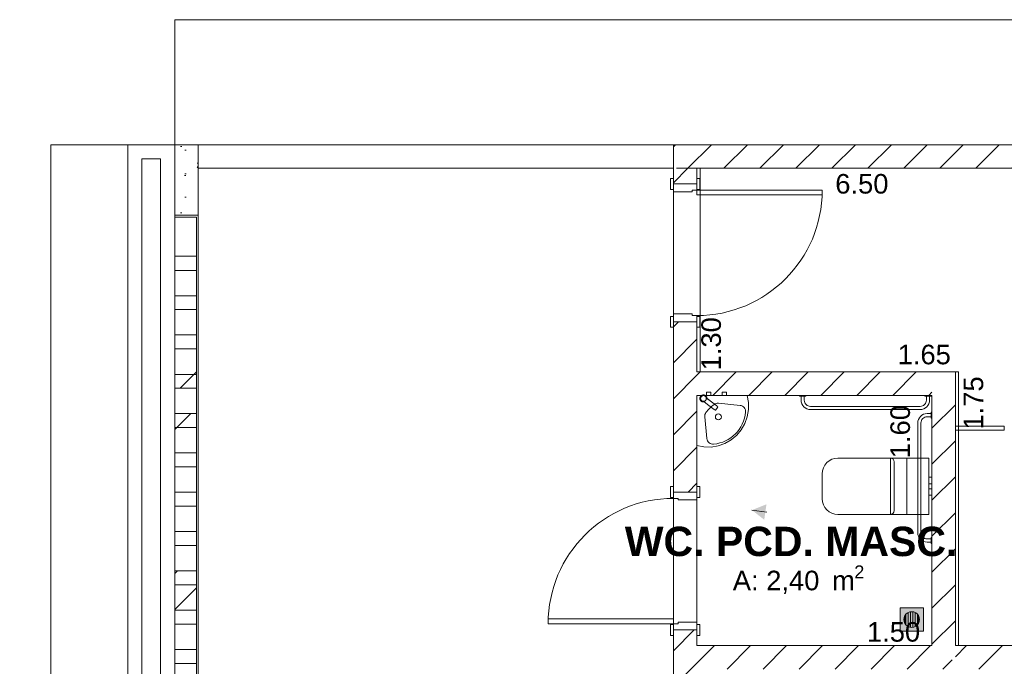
# Model space of a CAD drawing. Header units: millimetres. Extents: x 2826 to 3034, y 1533 to 1590.
# Tile 246 of 248: x 3015.24 to 3021.53, y 1585.9 to 1590.03. Entities that reach past the tile are written whole.
import ezdxf
from ezdxf.enums import TextEntityAlignment as Align

# ---------------------------------------------------------------- set-up
doc = ezdxf.new("R2010")
doc.units = ezdxf.units.MM
doc.set_wipeout_variables(frame=1)
doc.layers.add('_Caneta_No__220', color=7, linetype='Continuous', lineweight=15, true_color=0x8a8a8a)
doc.styles.add('ESTILO_GERADO_1', font='arialbd.ttf')
doc.styles.add('ESTILO_GERADO_2', font='arial.ttf')
pattern_1 = [(45, (0.02328, 0.61931), (-0.11490485, 0.11490485), [])]
pattern_2 = [(45, (0.0233, 0.6193), (-0.574524, 0.574524), []), (45, (-0.0916, 0.7342), (-0.574524, 0.574524), [])]

# ---------------------------------------------------------------- blocks, each defined once
blk = doc.blocks.new('ARROWHEAD_16')
at = {"linetype": 'Continuous', "lineweight": 0}
blk.add_hatch(color=0, dxfattribs=at).paths.add_polyline_path([(-0.9093, 0.525), (0, 0), (-0.9093, -0.525)])
at = {"color": 0, "linetype": 'Continuous', "lineweight": 0}
blk.add_line((0, 0), (-1, 0), dxfattribs=at)
blk = doc.blocks.new('A$Cdd268059')
at = {"layer": '_Caneta_No__220'}
h = blk.add_hatch(dxfattribs=at)
h.set_pattern_fill('TIJOLO_COMUM_0005', color=256, style=0, pattern_type=2)
h.set_pattern_definition(pattern_1)
h.paths.add_polyline_path([(34.206, 17.2369), (34.226, 17.2369), (34.226, 17.3869), (34.206, 17.3869)])
h = blk.add_hatch(dxfattribs=at)
h.set_pattern_fill('TIJOLO_COMUM_0005', color=256, style=0, pattern_type=2)
h.set_pattern_definition(pattern_1)
h.paths.add_polyline_path([(40.8573, 17.3869), (34.226, 17.3869), (34.226, 17.2369), (40.8573, 17.2369)])
h = blk.add_hatch(dxfattribs=at)
h.set_pattern_fill('TIJOLO_COMUM_0005', color=256, style=0, pattern_type=2)
h.set_pattern_definition(pattern_1)
h.paths.add_polyline_path([(34.206, 17.2369), (34.206, 17.1369), (34.356, 17.1369), (34.356, 17.2369)])
h = blk.add_hatch(dxfattribs=at)
h.set_pattern_fill('TIJOLO_COMUM_0005', color=256, style=0, pattern_type=2)
h.set_pattern_definition(pattern_1)
h.paths.add_polyline_path([(34.206, 15.1698), (34.356, 15.1698), (34.356, 16.2569), (34.206, 16.2569)])
h = blk.add_hatch(dxfattribs=at)
h.set_pattern_fill('TIJOLO_COMUM_0005', color=256, style=0, pattern_type=2)
h.set_pattern_definition([(45, (0.02328, 0.61931), (-0.11490485, 0.11490485), [])])
h.paths.add_polyline_path([(35.8564, 15.9369), (34.356, 15.9369), (34.356, 15.7869), (35.8564, 15.7869)])
h = blk.add_hatch(dxfattribs=at)
h.set_pattern_fill('TIJOLO_COMUM_0005', color=256, style=0, pattern_type=2)
h.set_pattern_definition(pattern_1)
h.paths.add_polyline_path([(35.8564, 15.7869), (36.0064, 15.7869), (36.0064, 15.9369)])
h = blk.add_hatch(dxfattribs=at)
h.set_pattern_fill('TIJOLO_COMUM_0005', color=256, style=0, pattern_type=2)
h.set_pattern_definition(pattern_1)
h.paths.add_polyline_path([(36.0064, 14.1898), (36.0064, 15.7869), (35.8564, 15.7869), (35.8564, 14.1898)])
h = blk.add_hatch(color=256, dxfattribs=at)
h.paths.add_polyline_path([(35.8031, 14.4314), (35.6531, 14.4314), (35.6531, 14.2814), (35.8031, 14.2814)])
h.paths.add_polyline_path([(35.7281, 14.3064), (35.7152, 14.3081), (35.7031, 14.3131), (35.6928, 14.3211), (35.6848, 14.3314), (35.6798, 14.3435), (35.6781, 14.3564), (35.6798, 14.3694), (35.6848, 14.3814), (35.6928, 14.3918), (35.7031, 14.3997), (35.7152, 14.4047), (35.7281, 14.4064), (35.7411, 14.4047), (35.7531, 14.3997), (35.7635, 14.3918), (35.7714, 14.3814), (35.7764, 14.3694), (35.7781, 14.3564), (35.7764, 14.3435), (35.7714, 14.3314), (35.7635, 14.3211), (35.7531, 14.3131), (35.7411, 14.3081)], flags=0)
for points in [[(35.7056, 14.3121), (35.7056, 14.4007), (35.7031, 14.3997), (35.6928, 14.3918), (35.6906, 14.389), (35.6906, 14.3238), (35.6928, 14.3211), (35.7031, 14.3131)], [(35.7206, 14.4054), (35.7152, 14.4047), (35.7056, 14.4007), (35.7056, 14.3121), (35.7152, 14.3081), (35.7206, 14.3074)], [(35.7356, 14.4054), (35.7281, 14.4064), (35.7206, 14.4054), (35.7206, 14.3074), (35.7281, 14.3064), (35.7356, 14.3074)], [(35.7411, 14.4047), (35.7356, 14.4054), (35.7356, 14.3074), (35.7411, 14.3081), (35.7506, 14.3121), (35.7506, 14.4007)], [(35.7531, 14.3997), (35.7506, 14.4007), (35.7506, 14.3121), (35.7531, 14.3131), (35.7635, 14.3211), (35.7656, 14.3238), (35.7656, 14.389), (35.7635, 14.3918)], [(35.6906, 14.389), (35.6848, 14.3814), (35.6798, 14.3694), (35.6781, 14.3564), (35.6798, 14.3435), (35.6848, 14.3314), (35.6906, 14.3238)], [(35.7714, 14.3814), (35.7656, 14.389), (35.7656, 14.3238), (35.7714, 14.3314), (35.7764, 14.3435), (35.7781, 14.3564), (35.7764, 14.3694)]]:
    blk.add_hatch(color=256, dxfattribs=at).paths.add_polyline_path(points)
h = blk.add_hatch(dxfattribs=at)
h.set_pattern_fill('TIJOLO_COMUM_0005', color=256, style=0, pattern_type=2)
h.set_pattern_definition(pattern_1)
h.paths.add_polyline_path([(34.206, 13.9688), (34.356, 13.9688), (34.356, 14.2898), (34.206, 14.2898)])
h = blk.add_hatch(dxfattribs=at)
h.set_pattern_fill('TIJOLO_COMUM_0005', color=256, style=0, pattern_type=2)
h.set_pattern_definition(pattern_1)
h.paths.add_polyline_path([(34.356, 14.0398), (35.9864, 14.0398), (35.9864, 14.1898), (34.356, 14.1898)])
h = blk.add_hatch(dxfattribs=at)
h.set_pattern_fill('TIJOLO_COMUM_0005', color=256, style=0, pattern_type=2)
h.set_pattern_definition(pattern_1)
h.paths.add_polyline_path([(36.0064, 14.0398), (40.8573, 14.0398), (40.8573, 14.1898), (36.0064, 14.1898)])
for p, q in [((41.8586, 18.1858), (31.0212, 18.1858)), ((31.0212, 18.1858), (31.0212, 17.3869)), ((41.8586, 17.3869), (31.0212, 17.3869)), ((34.206, 17.3869), (31.0212, 17.3869)), ((31.0212, 17.3869), (31.0212, 11.6171)), ((31.0212, 17.3869), (41.0073, 17.3869)), ((34.206, 17.1369), (34.206, 17.3869)), ((34.206, 17.3869), (34.206, 17.2369)), ((34.206, 17.3869), (34.206, 17.2369)), ((30.9312, 17.2969), (30.8112, 17.2969)), ((30.8112, 17.2969), (30.8112, 11.7071)), ((30.9312, 11.7071), (30.9312, 17.2969)), ((40.8573, 17.2369), (34.376, 17.2369)), ((34.376, 17.2369), (34.376, 15.9369)), ((34.187, 17.1019), (34.187, 17.1719)), ((34.187, 17.1719), (34.206, 17.1719)), ((34.206, 17.1369), (34.206, 17.1719)), ((34.206, 17.1719), (34.206, 17.1019)), ((34.206, 17.1369), (34.206, 17.1719)), ((34.206, 17.1369), (34.206, 17.1719)), ((34.356, 17.1369), (34.356, 17.1719)), ((34.356, 17.1019), (34.356, 17.1719)), ((34.356, 17.1719), (34.375, 17.1719)), ((34.356, 17.1369), (34.356, 17.1719)), ((34.356, 17.1369), (34.356, 17.1719)), ((34.375, 17.1719), (34.375, 17.1019)), ((34.206, 10.9898), (34.206, 17.1369)), ((34.206, 17.1369), (34.356, 17.1369)), ((34.206, 17.1369), (34.356, 17.1369)), ((34.206, 17.0869), (34.206, 17.1369)), ((34.206, 17.1369), (34.356, 17.1369)), ((34.206, 17.1369), (34.356, 17.1369)), ((34.356, 17.1369), (34.356, 17.0969)), ((34.206, 17.1019), (34.187, 17.1019)), ((34.326, 17.0869), (34.206, 17.0869)), ((34.356, 17.0969), (34.326, 17.0969)), ((34.326, 17.0969), (34.326, 17.0869)), ((34.375, 17.1019), (34.356, 17.1019)), ((35.156, 17.0969), (34.356, 17.0969)), ((34.356, 17.0969), (34.356, 17.0669)), ((34.356, 17.0669), (35.156, 17.0669)), ((35.156, 17.0669), (35.156, 17.0969)), ((34.187, 16.2219), (34.187, 16.2919)), ((34.187, 16.2919), (34.206, 16.2919)), ((34.206, 16.3069), (34.326, 16.3069)), ((34.206, 16.2569), (34.206, 16.3069)), ((34.206, 16.2919), (34.206, 16.2219)), ((34.326, 16.3069), (34.326, 16.2969)), ((34.326, 16.2969), (34.356, 16.2969)), ((34.356, 16.2969), (34.356, 16.2569)), ((34.356, 16.2219), (34.356, 16.2919)), ((34.356, 16.2919), (34.375, 16.2919)), ((34.375, 16.2919), (34.375, 16.2219)), ((34.206, 16.2569), (34.206, 16.2219)), ((34.206, 16.2569), (34.356, 16.2569)), ((34.356, 16.2569), (34.206, 16.2569)), ((34.206, 16.2569), (34.356, 16.2569)), ((34.206, 16.2569), (34.356, 16.2569)), ((34.206, 16.2569), (34.206, 16.2219)), ((34.206, 16.2569), (34.206, 16.2219)), ((34.356, 16.2569), (34.356, 16.2219)), ((34.356, 16.2569), (34.356, 16.2219)), ((34.356, 16.2569), (34.356, 16.2219)), ((34.206, 16.2219), (34.187, 16.2219)), ((34.375, 16.2219), (34.356, 16.2219)), ((34.376, 15.9369), (36.0264, 15.9369)), ((36.0264, 15.9369), (36.0264, 14.1898)), ((35.8564, 15.7869), (34.356, 15.7869)), ((34.356, 15.7869), (34.356, 14.1898)), ((35.8564, 14.1898), (35.8564, 15.7869)), ((34.6317, 15.7232), (34.4934, 15.7366)), ((34.4197, 15.5113), (34.4063, 15.6496)), ((35.5914, 15.0271), (35.5914, 15.3871)), ((35.6164, 15.3621), (35.6164, 15.2071)), ((35.6964, 15.0271), (35.6964, 15.3871)), ((35.8364, 15.2474), (35.8364, 15.2641)), ((35.8364, 15.2641), (35.8564, 15.2641)), ((35.8364, 15.2231), (35.8364, 15.2474)), ((35.8364, 15.2184), (35.8364, 15.2231)), ((35.8364, 15.2231), (35.8564, 15.2231)), ((35.8364, 15.2071), (35.8364, 15.2184)), ((35.8564, 15.2474), (35.8564, 15.2641)), ((35.8564, 15.2231), (35.8564, 15.2474)), ((35.8564, 15.2184), (35.8564, 15.2231)), ((35.8564, 15.2071), (35.8564, 15.2184)), ((34.206, 15.2048), (34.187, 15.2048)), ((34.187, 15.2048), (34.187, 15.1348)), ((34.206, 15.1698), (34.206, 15.2048)), ((34.206, 15.1348), (34.206, 15.2048)), ((34.206, 15.1698), (34.206, 15.2048)), ((34.206, 15.1698), (34.206, 15.2048)), ((34.206, 15.1698), (34.356, 15.1698)), ((34.206, 15.1298), (34.206, 15.1698)), ((34.206, 15.1698), (34.356, 15.1698)), ((34.206, 15.1698), (34.356, 15.1698)), ((34.206, 15.1698), (34.356, 15.1698)), ((34.356, 15.1698), (34.356, 15.2048)), ((34.375, 15.2048), (34.356, 15.2048)), ((34.356, 15.2048), (34.356, 15.1348)), ((34.356, 15.1698), (34.356, 15.2048)), ((34.356, 15.1698), (34.356, 15.2048)), ((34.356, 15.1698), (34.356, 15.1198)), ((34.375, 15.1348), (34.375, 15.2048)), ((35.6164, 15.2071), (35.6164, 15.0521)), ((35.8364, 15.1958), (35.8364, 15.2071)), ((35.8364, 15.1911), (35.8364, 15.1958)), ((35.8364, 15.1911), (35.8564, 15.1911)), ((35.8364, 15.1668), (35.8364, 15.1911)), ((35.8364, 15.1501), (35.8364, 15.1668)), ((35.8564, 15.1958), (35.8564, 15.2071)), ((35.8564, 15.1911), (35.8564, 15.1958)), ((35.8564, 15.1668), (35.8564, 15.1911)), ((35.8564, 15.1501), (35.8564, 15.1668)), ((34.187, 15.1348), (34.206, 15.1348)), ((34.236, 15.1298), (34.206, 15.1298)), ((34.236, 15.1198), (34.236, 15.1298)), ((34.356, 15.1198), (34.236, 15.1198)), ((34.356, 15.1348), (34.375, 15.1348)), ((35.8364, 15.1501), (35.8564, 15.1501)), ((35.8031, 14.4314), (35.6531, 14.4314)), ((35.6531, 14.4314), (35.6531, 14.2814)), ((35.6928, 14.3918), (35.7031, 14.3997)), ((35.7031, 14.3997), (35.7152, 14.4047)), ((35.7056, 14.4007), (35.7056, 14.3121)), ((35.7152, 14.4047), (35.7281, 14.4064)), ((35.7206, 14.3074), (35.7206, 14.4054)), ((35.7281, 14.4064), (35.7411, 14.4047)), ((35.7356, 14.4054), (35.7356, 14.3074)), ((35.7411, 14.4047), (35.7531, 14.3997)), ((35.7506, 14.3121), (35.7506, 14.4007)), ((35.7531, 14.3997), (35.7635, 14.3918)), ((35.8031, 14.2814), (35.8031, 14.4314)), ((34.206, 14.3598), (33.406, 14.3598)), ((33.406, 14.3598), (33.406, 14.3298)), ((34.206, 14.3298), (34.206, 14.3598)), ((34.236, 14.3298), (34.236, 14.3398)), ((34.236, 14.3398), (34.356, 14.3398)), ((34.356, 14.3398), (34.356, 14.2898)), ((35.6781, 14.3564), (35.6798, 14.3694)), ((35.6798, 14.3435), (35.6781, 14.3564)), ((35.6798, 14.3694), (35.6848, 14.3814)), ((35.6848, 14.3314), (35.6798, 14.3435)), ((35.6848, 14.3814), (35.6928, 14.3918)), ((35.6906, 14.3238), (35.6906, 14.389)), ((35.7635, 14.3918), (35.7714, 14.3814)), ((35.7656, 14.389), (35.7656, 14.3238)), ((35.7714, 14.3814), (35.7764, 14.3694)), ((35.7764, 14.3435), (35.7714, 14.3314)), ((35.7764, 14.3694), (35.7781, 14.3564)), ((35.7781, 14.3564), (35.7764, 14.3435)), ((33.406, 14.3298), (34.206, 14.3298)), ((34.187, 14.3248), (34.187, 14.2548)), ((34.206, 14.3248), (34.187, 14.3248)), ((34.206, 14.2898), (34.206, 14.3298)), ((34.206, 14.3298), (34.236, 14.3298)), ((34.206, 14.2548), (34.206, 14.3248)), ((34.206, 14.2898), (34.206, 14.2548)), ((34.206, 14.2898), (34.356, 14.2898)), ((34.356, 14.2898), (34.206, 14.2898)), ((34.206, 14.2898), (34.356, 14.2898)), ((34.206, 14.2898), (34.356, 14.2898)), ((34.206, 14.2898), (34.206, 14.2548)), ((34.206, 14.2898), (34.206, 14.2548)), ((34.356, 14.3248), (34.356, 14.2548)), ((34.375, 14.3248), (34.356, 14.3248)), ((34.356, 14.2898), (34.356, 14.2548)), ((34.356, 14.2898), (34.356, 14.2548)), ((34.356, 14.2898), (34.356, 14.2548)), ((34.375, 14.2548), (34.375, 14.3248)), ((35.6531, 14.2814), (35.8031, 14.2814)), ((35.6928, 14.3211), (35.6848, 14.3314)), ((35.7031, 14.3131), (35.6928, 14.3211)), ((35.7152, 14.3081), (35.7031, 14.3131)), ((35.7281, 14.3064), (35.7152, 14.3081)), ((35.7411, 14.3081), (35.7281, 14.3064)), ((35.7531, 14.3131), (35.7411, 14.3081)), ((35.7635, 14.3211), (35.7531, 14.3131)), ((35.7714, 14.3314), (35.7635, 14.3211)), ((34.187, 14.2548), (34.206, 14.2548)), ((34.356, 14.2548), (34.375, 14.2548)), ((34.356, 14.1898), (35.8564, 14.1898)), ((36.0264, 14.1898), (40.8573, 14.1898))]:
    blk.add_line(p, q, dxfattribs=at)
for points in [[(0.8316, 1.8193), (18.8463, 1.8193), (18.8502, 0.0414), (25.1638, 0.0553), (25.1638, 1.8193), (41.007, 1.8193), (41.007, 17.3869), (31.0212, 17.3869), (31.0212, 11.6171), (18.8463, 11.6171), (18.8463, 10.4171), (0.8316, 10.4171)], [(30.2296, 11.6171), (30.7212, 11.6171), (30.7212, 17.3869), (30.2296, 17.3869)], [(34.356, 15.4669), (34.401, 15.4582), (34.4469, 15.4577), (34.4921, 15.4652), (34.5353, 15.4805), (34.5751, 15.5033), (34.6103, 15.5327), (34.6397, 15.5679), (34.6624, 15.6077), (34.6778, 15.6509), (34.6853, 15.6961), (34.6846, 15.7419), (34.6759, 15.7869), (34.356, 15.7869)], [(34.4115, 15.7855), (34.4128, 15.7845), (34.4134, 15.7838), (34.415, 15.7822), (34.416, 15.7809), (34.4167, 15.78), (34.4177, 15.7782), (34.4184, 15.7767), (34.4189, 15.7755), (34.4195, 15.7737), (34.4199, 15.7721), (34.4201, 15.7706), (34.4203, 15.769), (34.4203, 15.768), (34.4414, 15.7518), (34.4829, 15.7199), (34.4839, 15.7192), (34.4847, 15.7184), (34.4856, 15.7176), (34.4864, 15.7167), (34.4872, 15.7159), (34.4883, 15.7148), (34.4897, 15.7131), (34.4898, 15.7122), (34.4891, 15.7113), (34.4884, 15.7104), (34.4876, 15.7094), (34.4867, 15.7082), (34.4857, 15.7069), (34.4847, 15.7055), (34.4836, 15.7041), (34.4824, 15.7026), (34.4813, 15.7012), (34.4802, 15.6997), (34.4792, 15.6984), (34.4782, 15.6971), (34.4773, 15.6959), (34.4764, 15.6948), (34.4758, 15.6939), (34.4752, 15.6932), (34.4744, 15.6929), (34.4716, 15.6941), (34.4702, 15.6949), (34.4692, 15.6955), (34.4681, 15.6962), (34.4671, 15.6968), (34.4662, 15.6975), (34.4653, 15.6982), (34.4244, 15.7296), (34.4033, 15.7458), (34.4023, 15.7456), (34.4007, 15.7453), (34.3991, 15.7452), (34.3982, 15.7451), (34.3959, 15.7452), (34.3943, 15.7454), (34.3932, 15.7456), (34.3912, 15.7461), (34.3897, 15.7467), (34.3884, 15.7472), (34.3868, 15.748), (34.3854, 15.7489), (34.3841, 15.7498), (34.3828, 15.7508), (34.3817, 15.752), (34.3804, 15.7534), (34.3796, 15.7545), (34.3786, 15.7559), (34.3776, 15.7578), (34.3771, 15.7588), (34.3765, 15.7603), (34.3761, 15.7619), (34.3757, 15.7635), (34.3754, 15.7654), (34.3753, 15.7668), (34.3753, 15.7684), (34.3755, 15.7706), (34.3757, 15.7717), (34.376, 15.7733), (34.3765, 15.7748), (34.3771, 15.7764), (34.3779, 15.778), (34.3786, 15.7793), (34.3795, 15.7807), (34.3808, 15.7824), (34.3816, 15.7832), (34.3828, 15.7844), (34.3847, 15.7859), (34.3854, 15.7864), (34.3869, 15.7873), (34.3882, 15.788), (34.3897, 15.7886), (34.3917, 15.7893), (34.3929, 15.7896), (34.3945, 15.7899), (34.3969, 15.7901), (34.3978, 15.7901), (34.3995, 15.7901), (34.401, 15.7899), (34.4027, 15.7896), (34.4046, 15.7891), (34.4058, 15.7887), (34.4073, 15.788), (34.4094, 15.7869), (34.4102, 15.7864)], [(34.4083, 15.7826), (34.4093, 15.7819), (34.4103, 15.781), (34.4112, 15.7801), (34.4121, 15.7791), (34.4129, 15.778), (34.4136, 15.7769), (34.4142, 15.7758), (34.4147, 15.7746), (34.4152, 15.7734), (34.4155, 15.7722), (34.4158, 15.7711), (34.416, 15.7699), (34.4161, 15.7688), (34.4161, 15.7676), (34.4161, 15.7664), (34.4159, 15.7653), (34.4158, 15.7641), (34.4155, 15.763), (34.4151, 15.7618), (34.4147, 15.7606), (34.4141, 15.7594), (34.4135, 15.7583), (34.4128, 15.7572), (34.412, 15.7561), (34.4111, 15.7551), (34.4102, 15.7542), (34.4092, 15.7533), (34.4082, 15.7526), (34.4071, 15.7519), (34.406, 15.7513), (34.4048, 15.7508), (34.4037, 15.7503), (34.4025, 15.75), (34.4013, 15.7497), (34.4002, 15.7495), (34.399, 15.7494), (34.3978, 15.7494), (34.3967, 15.7494), (34.3954, 15.7495), (34.3942, 15.7497), (34.3931, 15.75), (34.3919, 15.7503), (34.3907, 15.7508), (34.3895, 15.7514), (34.3884, 15.752), (34.3873, 15.7527), (34.3862, 15.7535), (34.3852, 15.7544), (34.3843, 15.7553), (34.3835, 15.7563), (34.3827, 15.7574), (34.382, 15.7585), (34.3814, 15.7596), (34.3809, 15.7608), (34.3805, 15.7617), (34.3802, 15.7626), (34.38, 15.7636), (34.3798, 15.7645), (34.3796, 15.7661), (34.3795, 15.7677), (34.3796, 15.7693), (34.3798, 15.7709), (34.38, 15.7718), (34.3803, 15.7727), (34.3806, 15.7736), (34.3809, 15.7745), (34.3814, 15.7757), (34.382, 15.7769), (34.3827, 15.778), (34.3835, 15.779), (34.3844, 15.78), (34.3853, 15.781), (34.3863, 15.7818), (34.3874, 15.7826), (34.3885, 15.7833), (34.3896, 15.784), (34.3908, 15.7845), (34.392, 15.785), (34.3931, 15.7853), (34.3943, 15.7856), (34.3955, 15.7858), (34.3967, 15.7859), (34.3979, 15.7859), (34.3991, 15.7859), (34.4002, 15.7858), (34.4014, 15.7856), (34.4026, 15.7853), (34.4038, 15.7849), (34.4049, 15.7845), (34.4061, 15.784), (34.4072, 15.7833)], [(34.4175, 15.7869), (34.4445, 15.7869), (34.4445, 15.8069), (34.4175, 15.8069)], [(34.5175, 15.7869), (34.5445, 15.7869), (34.5445, 15.8069), (34.5175, 15.8069)], [(35.0116, 15.7869), (35.0116, 15.7819), (35.0516, 15.7819), (35.0516, 15.7869)], [(35.8116, 15.7869), (35.8116, 15.7819), (35.8516, 15.7819), (35.8516, 15.7869)], [(34.4157, 15.7716), (34.4281, 15.7621), (34.4414, 15.7518), (34.4829, 15.7199), (34.4839, 15.7192), (34.4847, 15.7184), (34.4856, 15.7176), (34.4864, 15.7167), (34.4872, 15.7159), (34.4883, 15.7148), (34.4897, 15.7131), (34.4898, 15.7122), (34.4891, 15.7113), (34.4884, 15.7104), (34.4752, 15.6932), (34.4744, 15.6929), (34.4716, 15.6941), (34.4702, 15.6949), (34.4692, 15.6955), (34.4681, 15.6962), (34.4671, 15.6968), (34.4662, 15.6975), (34.4653, 15.6982), (34.4244, 15.7296), (34.3986, 15.7494), (34.4002, 15.7495), (34.4013, 15.7497), (34.4025, 15.75), (34.4037, 15.7503), (34.4048, 15.7508), (34.406, 15.7513), (34.4071, 15.7519), (34.4082, 15.7526), (34.4092, 15.7533), (34.4102, 15.7542), (34.4111, 15.7551), (34.412, 15.7561), (34.4128, 15.7572), (34.4135, 15.7583), (34.4141, 15.7594), (34.4147, 15.7606), (34.4151, 15.7618), (34.4155, 15.763), (34.4158, 15.7641), (34.4159, 15.7653), (34.4161, 15.7664), (34.4161, 15.7676), (34.4161, 15.7688), (34.416, 15.7699)], [(35.8564, 15.681), (35.8514, 15.681), (35.8514, 15.641), (35.8564, 15.641)], [(36.0064, 15.591), (36.0064, 15.566), (36.3191, 15.566), (36.3191, 15.591)], [(35.1564, 15.2871), (35.1583, 15.3066), (35.164, 15.3254), (35.1733, 15.3426), (35.1857, 15.3578), (35.2009, 15.3702), (35.2182, 15.3795), (35.2369, 15.3852), (35.2564, 15.3871), (35.8364, 15.3871), (35.8364, 15.0271), (35.2564, 15.0271), (35.2369, 15.029), (35.2182, 15.0347), (35.2009, 15.0439), (35.1857, 15.0564), (35.1733, 15.0715), (35.164, 15.0888), (35.1583, 15.1076), (35.1564, 15.1271)], [(35.8564, 14.881), (35.8514, 14.881), (35.8514, 14.841), (35.8564, 14.841)]]:
    blk.add_lwpolyline(points, close=True, dxfattribs=at)
for points in [[(31.0212, 17.3869), (31.0212, 17.2369)], [(34.226, 17.3869), (31.0212, 17.3869)], [(41.0073, 17.3869), (34.226, 17.3869)], [(31.1712, 17.2369), (34.206, 17.2369)], [(31.1712, 11.4671), (31.1712, 17.2369)], [(34.206, 17.2369), (34.206, 17.1369)], [(34.226, 17.2369), (40.8573, 17.2369)], [(34.356, 17.1369), (34.356, 17.2369)], [(34.206, 16.2569), (34.206, 15.1698)], [(34.356, 15.9369), (34.356, 16.2569)], [(35.8564, 15.9369), (34.356, 15.9369)], [(36.0064, 15.9369), (35.8564, 15.9369)], [(36.0064, 14.1898), (36.0064, 15.9369)], [(34.356, 15.1698), (34.356, 15.7869)], [(34.356, 15.7869), (35.8564, 15.7869)], [(35.8564, 15.7869), (35.8564, 14.1898)], [(34.206, 14.2898), (34.206, 13.9688)], [(34.356, 14.1898), (34.356, 14.2898)], [(35.8564, 14.1898), (34.356, 14.1898)], [(40.8573, 14.1898), (36.0064, 14.1898)]]:
    blk.add_lwpolyline(points, dxfattribs=at)
for points in [[(35.0216, 15.7819), (35.0216, 15.7569, 0.414214), (35.0816, 15.6969), (35.7816, 15.6969, 0.414214), (35.8416, 15.7569), (35.8416, 15.7819), (35.8216, 15.7819), (35.8216, 15.7569, -0.414214), (35.7816, 15.7169), (35.0816, 15.7169, -0.414214), (35.0416, 15.7569), (35.0416, 15.7819)], [(35.8514, 15.671), (35.8264, 15.671, 0.414214), (35.7664, 15.611), (35.7664, 14.911, 0.414214), (35.8264, 14.851), (35.8514, 14.851), (35.8514, 14.871), (35.8264, 14.871, -0.414214), (35.7864, 14.911), (35.7864, 15.611, -0.414214), (35.8264, 15.651), (35.8514, 15.651)]]:
    blk.add_lwpolyline(points, format="xyb", close=True, dxfattribs=at)
for centre, radius, start, end in [((34.356, 17.0969), 0.8, 270, 0), ((35.5914, 15.3621), 0.025, 0, 90), ((34.206, 14.3298), 0.8, 90, 180), ((35.5914, 15.0521), 0.025, 270, 0)]:
    blk.add_arc(centre, radius, start, end, dxfattribs=at)
for centre, major_axis, start_param, end_param in [((34.6085, 15.5346), (0.2417, 0), 2.204538, 2.507899), ((34.4894, 15.6949), (0.0419, 0), 1.474323, 2.181444), ((34.6279, 15.6844), (0.039, 0), 6.175569, 7.757508), ((34.448, 15.6536), (0.0419, 0), 2.530551, 3.237673), ((34.4438, 15.6988), (0.2234, 0), 4.796606, 6.20048), ((34.4585, 15.5151), (0.039, 0), 3.237673, 4.819612)]:
    blk.add_ellipse(centre, major_axis=major_axis, ratio=0.999372, start_param=start_param, end_param=end_param, dxfattribs=at)
blk.add_ellipse((34.4931, 15.6499), major_axis=(0.0189, 0), ratio=0.999372, dxfattribs=at)
at = {"layer": '_Caneta_No__220', "xscale": 0.09499999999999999, "yscale": 0.09499999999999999, "zscale": 0.09499999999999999, "rotation": 171.8660904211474}
blk.add_blockref('ARROWHEAD_16', (34.7075, 15.0548), dxfattribs=at)
at = {"layer": '_Caneta_No__220'}
for s, height, style, p in [('WC. PCD. MASC.', 0.1875, 'ESTILO_GERADO_1', (33.8954, 14.7612)), ('A: 2,40', 0.125, 'ESTILO_GERADO_2', (34.585, 14.5429)), ('2', 0.0825, 'ESTILO_GERADO_2', (35.361, 14.6192)), (' m', 0.125, 'ESTILO_GERADO_2', (35.1704, 14.5429))]:
    blk.add_text(s, height=height, dxfattribs=dict(at, style=style)).set_placement(p)
at = {"layer": '_Caneta_No__220', "char_height": 0.125, "attachment_point": 5, "style": 'ESTILO_GERADO_2'}
for s, insert in [('\\A1;6.50', (35.4095, 17.1373)), ('\\A1;1.65', (35.8078, 16.0474)), ('\\A1;1.50', (35.6118, 14.2766))]:
    blk.add_mtext(s, dxfattribs=dict(at, insert=insert))
at = {"layer": '_Caneta_No__220', "char_height": 0.125, "attachment_point": 5, "rotation": 90, "style": 'ESTILO_GERADO_2'}
for s, insert in [('\\A1;1.30', (34.4477, 16.1166)), ('\\A1;1.75', (36.1226, 15.739)), ('\\A1;1.60', (35.6549, 15.5558))]:
    blk.add_mtext(s, dxfattribs=dict(at, insert=insert))
at = {"layer": '_Caneta_No__220', "style": 'ESTILO_GERADO_2'}
for p in [(34.4309, 10.5457), (35.0309, 10.5457)]:
    blk.add_attdef('txt', text='', height=0.12, dxfattribs=at).set_placement(p, align=Align.MIDDLE_CENTER)
blk.add_attdef('txt', text='', height=0.12, rotation=90, dxfattribs=at).set_placement((1.2958, 6.4033), align=Align.MIDDLE_CENTER)
for points in [[(30.8112, 17.2969), (30.7212, 17.3869), (30.7212, 17.2969)], [(30.9312, 17.2969), (31.0212, 17.2969), (31.0212, 17.3869)]]:
    blk.add_wipeout(points).dxf.layer = '_Caneta_No__220'
blk.add_wipeout([(30.7212, 17.3869), (30.8112, 17.2969), (30.8112, 17.3869)]).dxf.layer = '_Caneta_No__220'
at = {"layer": '_Caneta_No__220'}
blk.add_lwpolyline([(30.7212, 17.3869), (30.7212, 17.2969)], dxfattribs=at)
blk.add_wipeout([(30.9312, 17.3869), (30.8112, 17.3869), (30.8112, 17.2969), (30.9312, 17.2969)]).dxf.layer = '_Caneta_No__220'
blk.add_wipeout([(30.9312, 17.3869), (30.9312, 17.2969), (31.0212, 17.3869)]).dxf.layer = '_Caneta_No__220'
for points in [[(31.0212, 17.3869), (30.7212, 17.3869)], [(30.8112, 17.2969), (30.9312, 17.2969)]]:
    blk.add_lwpolyline(points, dxfattribs=at)
for points in [[(30.8112, 11.7071), (30.8112, 17.2969), (30.7212, 17.2969), (30.7212, 11.7071)], [(30.9312, 17.2969), (30.9312, 11.7071), (31.0212, 11.7071), (31.0212, 17.2969)]]:
    blk.add_wipeout(points).dxf.layer = '_Caneta_No__220'
h = blk.add_hatch(dxfattribs=at)
h.set_pattern_fill('CONCRETO_ESTRUTURAL_0005', color=256, style=0, pattern_type=2)
h.set_pattern_definition([(0, (0.0233, 0.6193), (0, 0.779423), [0.075, -0.375]), (0, (0.2483, 1.009), (0, 0.779423), [0.075, -0.375]), (60, (0.0233, 0.6193), (-0.675, 0.389711), [0.075, -0.375]), (60, (0.4733, 0.6193), (-0.675, 0.389711), [0.075, -0.375]), (120, (0.0983, 0.6193), (0.675, 0.389711), [0.075, -0.375]), (120, (0.5483, 0.6193), (0.675, 0.389711), [0.075, -0.375]), (0, (0.02328, 0.69431), (0, 0.15), [0, -0.15, 0, -0.225]), (45, (0.09828, 0.69431), (-0.106066, 0.106066), [0, -0.1125, 0, -0.1875])])
h.paths.add_polyline_path([(31.0212, 17.3869), (31.0212, 16.9369), (31.1712, 16.9369), (31.1712, 17.3869)])
h = blk.add_hatch(dxfattribs=at)
h.set_pattern_fill('DUPLA_1_4_0005', color=256, style=0, pattern_type=2)
h.set_pattern_definition(pattern_2)
h.paths.add_polyline_path([(31.0212, 16.1736), (31.0212, 15.8336), (31.1612, 15.8336), (31.1612, 16.1736)])
h = blk.add_hatch(dxfattribs=at)
h.set_pattern_fill('DUPLA_1_4_0005', color=256, style=0, pattern_type=2)
h.set_pattern_definition(pattern_2)
h.paths.add_polyline_path([(31.0212, 15.6715), (31.0212, 15.3315), (31.1612, 15.3315), (31.1612, 15.6715)])
h = blk.add_hatch(dxfattribs=at)
h.set_pattern_fill('DUPLA_1_4_0005', color=256, style=0, pattern_type=2)
h.set_pattern_definition([(45, (0.0233, 0.6193), (-0.574524, 0.574524), []), (45, (-0.0916, 0.7342), (-0.574524, 0.574524), [])])
h.paths.add_polyline_path([(31.0212, 14.6674), (31.0212, 14.3274), (31.1612, 14.3274), (31.1612, 14.6674)])
for points in [[(31.0212, 17.3869), (31.0212, 16.9369), (31.1712, 16.9369), (31.1712, 17.3869)], [(31.0212, 16.9256), (31.0212, 16.5856), (31.1612, 16.5856), (31.1612, 16.9256)], [(31.0212, 16.9256), (31.0212, 16.5856), (31.1612, 16.5856), (31.1612, 16.9256)], [(31.0212, 16.9256), (31.0212, 16.5856), (31.1612, 16.5856), (31.1612, 16.9256)], [(31.0212, 16.9256), (31.0212, 16.5856), (31.1612, 16.5856), (31.1612, 16.9256)], [(31.0212, 16.9256), (31.0212, 16.5856), (31.1612, 16.5856), (31.1612, 16.9256)], [(31.0212, 16.9256), (31.0212, 16.5856), (31.1612, 16.5856), (31.1612, 16.9256)], [(31.0212, 16.9256), (31.0212, 16.5856), (31.1612, 16.5856), (31.1612, 16.9256)], [(31.0212, 16.6756), (31.0212, 16.3356), (31.1612, 16.3356), (31.1612, 16.6756)], [(31.0212, 16.6756), (31.0212, 16.3356), (31.1612, 16.3356), (31.1612, 16.6756)], [(31.0212, 16.6756), (31.0212, 16.3356), (31.1612, 16.3356), (31.1612, 16.6756)], [(31.0212, 16.6756), (31.0212, 16.3356), (31.1612, 16.3356), (31.1612, 16.6756)], [(31.0212, 16.6756), (31.0212, 16.3356), (31.1612, 16.3356), (31.1612, 16.6756)], [(31.0212, 16.6756), (31.0212, 16.3356), (31.1612, 16.3356), (31.1612, 16.6756)], [(31.0212, 16.4236), (31.0212, 16.0836), (31.1612, 16.0836), (31.1612, 16.4236)], [(31.0212, 16.4236), (31.0212, 16.0836), (31.1612, 16.0836), (31.1612, 16.4236)], [(31.0212, 16.4236), (31.0212, 16.0836), (31.1612, 16.0836), (31.1612, 16.4236)], [(31.0212, 16.4236), (31.0212, 16.0836), (31.1612, 16.0836), (31.1612, 16.4236)], [(31.0212, 16.4236), (31.0212, 16.0836), (31.1612, 16.0836), (31.1612, 16.4236)], [(31.0212, 16.4236), (31.0212, 16.0836), (31.1612, 16.0836), (31.1612, 16.4236)], [(31.0212, 16.4236), (31.0212, 16.0836), (31.1612, 16.0836), (31.1612, 16.4236)], [(31.0212, 16.1736), (31.0212, 15.8336), (31.1612, 15.8336), (31.1612, 16.1736)], [(31.0212, 16.1736), (31.0212, 15.8336), (31.1612, 15.8336), (31.1612, 16.1736)], [(31.0212, 16.1736), (31.0212, 15.8336), (31.1612, 15.8336), (31.1612, 16.1736)], [(31.0212, 16.1736), (31.0212, 15.8336), (31.1612, 15.8336), (31.1612, 16.1736)], [(31.0212, 16.1736), (31.0212, 15.8336), (31.1612, 15.8336), (31.1612, 16.1736)], [(31.0212, 16.1736), (31.0212, 15.8336), (31.1612, 15.8336), (31.1612, 16.1736)], [(31.0212, 15.9215), (31.0212, 15.5815), (31.1612, 15.5815), (31.1612, 15.9215)], [(31.0212, 15.9215), (31.0212, 15.5815), (31.1612, 15.5815), (31.1612, 15.9215)], [(31.0212, 15.9215), (31.0212, 15.5815), (31.1612, 15.5815), (31.1612, 15.9215)], [(31.0212, 15.9215), (31.0212, 15.5815), (31.1612, 15.5815), (31.1612, 15.9215)], [(31.0212, 15.9215), (31.0212, 15.5815), (31.1612, 15.5815), (31.1612, 15.9215)], [(31.0212, 15.9215), (31.0212, 15.5815), (31.1612, 15.5815), (31.1612, 15.9215)], [(31.0212, 15.9215), (31.0212, 15.5815), (31.1612, 15.5815), (31.1612, 15.9215)], [(31.0212, 15.6715), (31.0212, 15.3315), (31.1612, 15.3315), (31.1612, 15.6715)], [(31.0212, 15.6715), (31.0212, 15.3315), (31.1612, 15.3315), (31.1612, 15.6715)], [(31.0212, 15.6715), (31.0212, 15.3315), (31.1612, 15.3315), (31.1612, 15.6715)], [(31.0212, 15.6715), (31.0212, 15.3315), (31.1612, 15.3315), (31.1612, 15.6715)], [(31.0212, 15.6715), (31.0212, 15.3315), (31.1612, 15.3315), (31.1612, 15.6715)], [(31.0212, 15.6715), (31.0212, 15.3315), (31.1612, 15.3315), (31.1612, 15.6715)], [(31.0212, 15.4195), (31.0212, 15.0795), (31.1612, 15.0795), (31.1612, 15.4195)], [(31.0212, 15.4195), (31.0212, 15.0795), (31.1612, 15.0795), (31.1612, 15.4195)], [(31.0212, 15.4195), (31.0212, 15.0795), (31.1612, 15.0795), (31.1612, 15.4195)], [(31.0212, 15.4195), (31.0212, 15.0795), (31.1612, 15.0795), (31.1612, 15.4195)], [(31.0212, 15.4195), (31.0212, 15.0795), (31.1612, 15.0795), (31.1612, 15.4195)], [(31.0212, 15.4195), (31.0212, 15.0795), (31.1612, 15.0795), (31.1612, 15.4195)], [(31.0212, 15.4195), (31.0212, 15.0795), (31.1612, 15.0795), (31.1612, 15.4195)], [(31.0212, 15.1695), (31.0212, 14.8295), (31.1612, 14.8295), (31.1612, 15.1695)], [(31.0212, 15.1695), (31.0212, 14.8295), (31.1612, 14.8295), (31.1612, 15.1695)], [(31.0212, 15.1695), (31.0212, 14.8295), (31.1612, 14.8295), (31.1612, 15.1695)], [(31.0212, 15.1695), (31.0212, 14.8295), (31.1612, 14.8295), (31.1612, 15.1695)], [(31.0212, 15.1695), (31.0212, 14.8295), (31.1612, 14.8295), (31.1612, 15.1695)], [(31.0212, 15.1695), (31.0212, 14.8295), (31.1612, 14.8295), (31.1612, 15.1695)], [(31.0212, 14.9174), (31.0212, 14.5774), (31.1612, 14.5774), (31.1612, 14.9174)], [(31.0212, 14.9174), (31.0212, 14.5774), (31.1612, 14.5774), (31.1612, 14.9174)], [(31.0212, 14.9174), (31.0212, 14.5774), (31.1612, 14.5774), (31.1612, 14.9174)], [(31.0212, 14.9174), (31.0212, 14.5774), (31.1612, 14.5774), (31.1612, 14.9174)], [(31.0212, 14.9174), (31.0212, 14.5774), (31.1612, 14.5774), (31.1612, 14.9174)], [(31.0212, 14.9174), (31.0212, 14.5774), (31.1612, 14.5774), (31.1612, 14.9174)], [(31.0212, 14.9174), (31.0212, 14.5774), (31.1612, 14.5774), (31.1612, 14.9174)], [(31.0212, 14.6674), (31.0212, 14.3274), (31.1612, 14.3274), (31.1612, 14.6674)], [(31.0212, 14.6674), (31.0212, 14.3274), (31.1612, 14.3274), (31.1612, 14.6674)], [(31.0212, 14.6674), (31.0212, 14.3274), (31.1612, 14.3274), (31.1612, 14.6674)], [(31.0212, 14.6674), (31.0212, 14.3274), (31.1612, 14.3274), (31.1612, 14.6674)], [(31.0212, 14.6674), (31.0212, 14.3274), (31.1612, 14.3274), (31.1612, 14.6674)], [(31.0212, 14.6674), (31.0212, 14.3274), (31.1612, 14.3274), (31.1612, 14.6674)], [(31.0212, 14.4154), (31.0212, 14.0754), (31.1612, 14.0754), (31.1612, 14.4154)], [(31.0212, 14.4154), (31.0212, 14.0754), (31.1612, 14.0754), (31.1612, 14.4154)], [(31.0212, 14.4154), (31.0212, 14.0754), (31.1612, 14.0754), (31.1612, 14.4154)], [(31.0212, 14.4154), (31.0212, 14.0754), (31.1612, 14.0754), (31.1612, 14.4154)], [(31.0212, 14.4154), (31.0212, 14.0754), (31.1612, 14.0754), (31.1612, 14.4154)], [(31.0212, 14.4154), (31.0212, 14.0754), (31.1612, 14.0754), (31.1612, 14.4154)], [(31.0212, 14.4154), (31.0212, 14.0754), (31.1612, 14.0754), (31.1612, 14.4154)], [(31.0212, 14.1654), (31.0212, 13.8254), (31.1612, 13.8254), (31.1612, 14.1654)], [(31.0212, 14.1654), (31.0212, 13.8254), (31.1612, 13.8254), (31.1612, 14.1654)], [(31.0212, 14.1654), (31.0212, 13.8254), (31.1612, 13.8254), (31.1612, 14.1654)], [(31.0212, 14.1654), (31.0212, 13.8254), (31.1612, 13.8254), (31.1612, 14.1654)], [(31.0212, 14.1654), (31.0212, 13.8254), (31.1612, 13.8254), (31.1612, 14.1654)], [(31.0212, 14.1654), (31.0212, 13.8254), (31.1612, 13.8254), (31.1612, 14.1654)]]:
    blk.add_lwpolyline(points, close=True, dxfattribs=at)
for points in [[(30.7212, 17.2969), (30.7212, 11.7071)], [(30.8112, 11.7071), (30.8112, 17.2969)], [(30.9312, 17.2969), (30.9312, 11.7071)], [(31.0212, 17.2369), (31.0212, 11.6171)], [(31.0212, 16.9256), (31.0212, 16.9369)]]:
    blk.add_lwpolyline(points, dxfattribs=at)

msp = doc.modelspace()

# ---------------------------------------------------------------- block references
msp.add_blockref('A$Cdd268059', (2985.2094, 1571.8422))

doc.saveas('drawing.dxf')
